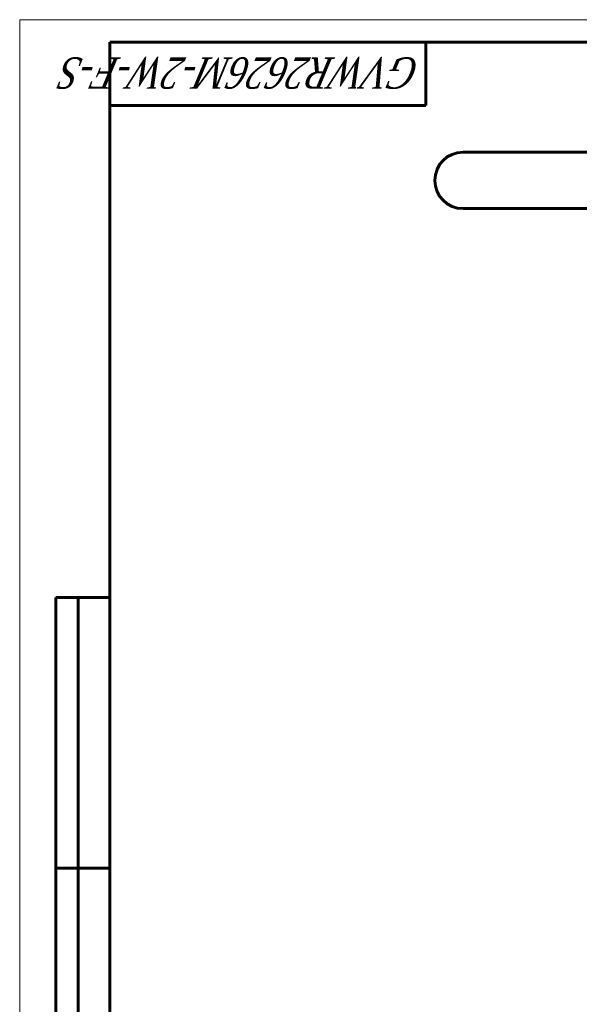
# Model space of a CAD drawing. Header units: millimetres. Extents: x 0 to 594, y 0 to 420.
# Tile 2 of 9: x 0 to 124, y 202 to 420. Entities that reach past the tile are written whole.
import ezdxf

# ---------------------------------------------------------------- set-up
doc = ezdxf.new("R2010")
doc.units = ezdxf.units.MM
doc.linetypes.add('K5LT_BASIC', pattern=[0])
doc.linetypes.add('K5LT_THIN', pattern=[0])
doc.layers.add('Системный слой (1)', color=251, linetype='Continuous', true_color=0x6c6c6c)
doc.styles.add('KTEXTSTYLE', font='txt', dxfattribs={"width": 0.96, "height": 5})

# ---------------------------------------------------------------- blocks, each defined once
blk = doc.blocks.new('U62')
at = {"color": 7, "linetype": 'K5LT_THIN', "lineweight": 18, "true_color": 0xffffff}
for p, q in [((0, 0), (0, 420)), ((0, 420), (594, 420))]:
    blk.add_line(p, q, dxfattribs=at)
at = {"color": 143, "linetype": 'K5LT_BASIC', "lineweight": 60, "true_color": 0x33acca}
for p, q in [((20, 5), (20, 415)), ((20, 415), (589, 415)), ((90, 415), (90, 401)), ((90, 401), (20, 401)), ((8, 172), (8, 292)), ((20, 292), (8, 292)), ((13, 172), (13, 292)), ((20, 232), (8, 232))]:
    blk.add_line(p, q, dxfattribs=at)
at = {"color": 7, "insert": (88.81, 404.64), "char_height": 7, "attachment_point": 1, "rotation": 180, "style": 'KTEXTSTYLE'}
blk.add_mtext('\\fArial|b0|c204|p34;\\H5.0;\\W1.000;\\Q15;\\fGOST Type AU|b0|i0|c204|p34;\\Q15;\\W0.823;\\H7.00;GVWR2626M-2W-F-S', dxfattribs=at)

msp = doc.modelspace()

# ---------------------------------------------------------------- linework, layer by layer
at = {"layer": 'Системный слой (1)', "color": 143, "linetype": 'K5LT_BASIC', "lineweight": 60, "true_color": 0x33acca}
for p, q in [((260.7666, 390.6538), (98.2666, 390.6538)), ((260.7666, 378.1538), (98.2666, 378.1538))]:
    msp.add_line(p, q, dxfattribs=at)
msp.add_arc((98.2666, 384.4038), 6.25, 90, 270, dxfattribs=at)

# ---------------------------------------------------------------- block references
msp.add_blockref('U62', (0, 0))

doc.saveas('drawing.dxf')
